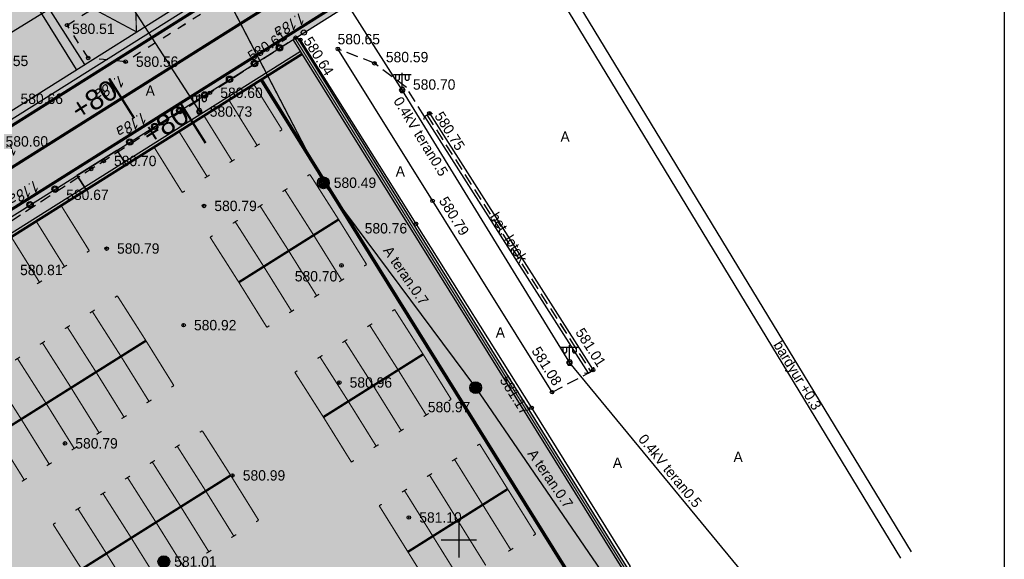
# Model space of a CAD drawing. Header units: metres. Extents: x 733306 to 734033, y 4473325 to 4475372.
# Tile 24 of 27: x 733913 to 733996, y 4474948 to 4474994. Entities that reach past the tile are written whole.
import ezdxf
from ezdxf.enums import TextEntityAlignment as Align

# ---------------------------------------------------------------- set-up
doc = ezdxf.new("R2010")
doc.units = ezdxf.units.M
doc.header["$LTSCALE"] = 0.5
doc.header["$MEASUREMENT"] = 0
doc.header["$PDMODE"] = 32
doc.header["$PDSIZE"] = 0.3
for name, pattern in [('CONTI', [0]), ('Д_ТРОТ_ТРУБА', [3, 1.5, -1.5]), ('ДОРОГИ_СТРОЯЩ', [9, 8, -1]), ('ЗД_СТР_РАЗВ', [3, 2, -1]), ('невидимая2', [0.1875, 0.125, -0.0625]), ('невидимаяX2', [0.75, 0.5, -0.25])]:
    doc.linetypes.add(name, pattern=pattern)
for name, color, linetype in [('(001) Setka', 92, 'Continuous'), ('(001) Сетка', 92, 'Continuous'), ('(002) Рамка', 7, 'Continuous'), ('(007) Здания', 7, 'Continuous'), ('(011) Quduqlar', 7, 'Continuous'), ('(016) Кабель', 1, 'Continuous'), ('(019) Связь', 3, 'ИК_КАБ_СВЯЗИ'), ('(022) Возд. Линии', 7, 'Continuous'), ("(025) Yo'llar", 7, 'Continuous'), ('(025) Дорога', 7, 'Continuous'), ('(027) Gidrografiya', 7, 'Continuous'), ('(040) Devor', 7, 'Continuous'), ('1.18a', 7, 'CONTI'), ('проект знак', 250, 'Continuous'), ('Трассы.Километры и пикеты', 7, 'Continuous')]:
    doc.layers.add(name, color=color, linetype=linetype)
doc.layers.add('.', color=7, linetype='Continuous', lineweight=15)
doc.styles.add('Arial_00010', font='arial.ttf', dxfattribs={"height": 0.2})
doc.styles.add('BM-431', font='txt')
doc.styles.add('D-431', font='txt')
doc.styles.add('S', font='txtwr', dxfattribs={"oblique": 15})
doc.linetypes.add('ИК_КАБ_СВЯЗИ', pattern='A,4,["o",Standard,S=0.5,R=0,X=0,Y=-0.125],4,-2', length=10)
doc.linetypes.add('ИК_Э_КАБ_ВН', pattern='A,8,-2,["<<",Standard,S=1,R=0,X=0,Y=-0.5],8,[">>",Standard,S=1,R=0,X=-1,Y=-0.5],-2', length=20)
doc.linetypes.add('ИК_Э_КАБ_НН', pattern='A,8,-2,["<",Standard,S=1,R=0,X=0,Y=-0.5],8,[">",Standard,S=1,R=0,X=-0.5,Y=-0.5],-2', length=20)
doc.linetypes.add('ОГРАДА_М_1М', pattern='A,2.5,["о",Standard,S=1,R=0,X=0,Y=-0.35],0.5,["0",Standard,S=0.5,R=0,X=-0.3,Y=-0.25],2.5', length=5.5)
doc.linetypes.add('ограждение2', pattern='A,0.25,-0.1,[132,ltypeshp.shx,S=0.1,R=0,X=-0.1,Y=0],-0.1,1', length=1.45)
pattern_1 = [(45, (2188.95611, 1349.47853), (0.0662912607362, 0.243067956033), [0.3125, -0.0625, 0, -0.0625])]

# ---------------------------------------------------------------- blocks, each defined once
blk = doc.blocks.new('117_2_I')
h = blk.add_hatch(color=255)
h.paths.add_polyline_path([(-0.1, 0.89, 0.381966), (-0.9, 0, 0.103431), (-0.82, -0.36), (-0.1, 0.06)])
h.paths.add_polyline_path([(0, -0.12), (-0.72, -0.53, 0.505362), (0.72, -0.53)])
h.paths.add_polyline_path([(0.1, 0.89), (0.1, 0.06), (0.82, -0.36, 0.103431), (0.9, 0, 0.381966)])
at = {"color": 7}
for points in [[(-0.87, -0.5), (0, 0), (0, 1)], [(0, 0), (0.87, -0.5)]]:
    blk.add_lwpolyline(points, dxfattribs=at)
blk.add_circle((0, 0), 1, dxfattribs=at)
blk = doc.blocks.new('U1104')
for p, q in [((-1.473077, 2.625801), (1.526923, 2.625801)), ((-1.123077, 2.625801), (-1.123077, 1.875801)), ((-1.123077, 1.875801), (-0.973077, 1.675801)), ((-0.973077, 1.675801), (-0.623077, 1.675801)), ((-0.623077, 1.675801), (-0.423077, 1.875801)), ((-0.423077, 1.875801), (-0.423077, 2.625801)), ((0.026923, 0.425801), (0.026923, 2.925801)), ((0.526923, 2.625801), (0.526923, 1.875801)), ((0.526923, 1.875801), (0.676923, 1.675801)), ((0.676923, 1.675801), (1.026923, 1.675801)), ((1.026923, 1.675801), (1.226923, 1.875801)), ((1.226923, 1.875801), (1.226923, 2.625801))]:
    blk.add_line(p, q)
blk.add_lwpolyline([(0.526923, -0.007212), (0.276923, 0.425801), (-0.223077, 0.425801), (-0.473077, -0.007212), (-0.223077, -0.440225), (0.276923, -0.440225)], close=True)
at = {"color": 4, "style": 'S', "oblique": 15}
blk.add_attdef('Z', (1.020656, -1.366005), '', height=2, dxfattribs=at)
blk = doc.blocks.new('Setka')
at = {"layer": '(001) Сетка'}
for p, q in [((0, 1.5), (0, -1.5)), ((-1.5, 0), (1.5, 0))]:
    blk.add_line(p, q, dxfattribs=at)
blk = doc.blocks.new('dsfgfdgfdg')
at = {"layer": '(007) Здания', "color": 8, "true_color": 0x828282}
for points, elevation in [([(732329.241, 4473714.127), (732239.095, 4473716.725)], 581.407), ([(732329.211, 4473713.088), (732239.065, 4473715.687)], 581.406), ([(732275.777, 4473700.035), (732301.611, 4473699.849)], 580.754), ([(732275.773, 4473699.535), (732301.608, 4473699.349)], 580.754)]:
    blk.add_lwpolyline(points, dxfattribs=dict(at, elevation=elevation))
for points in [[(732275.982, 4473699.371), (732275.773, 4473699.535), (732275.777, 4473700.035), (732275.937, 4473700.228)], [(732301.415, 4473699.103), (732301.608, 4473699.349), (732301.611, 4473699.849), (732301.444, 4473700.033)]]:
    blk.add_lwpolyline(points, dxfattribs=at)
at = {"layer": '(007) Здания', "color": 8, "linetype": 'ЗД_СТР_РАЗВ', "true_color": 0x828282, "elevation": 580.754}
blk.add_lwpolyline([(732275.775, 4473699.785), (732301.609, 4473699.599)], dxfattribs=at)
at = {"layer": '(007) Здания', "color": 8, "linetype": 'Continuous', "true_color": 0x828282}
for p in [(732275.777, 4473700.035, 580.754), (732272.891, 4473699.155, 580.704), (732301.611, 4473699.849, 581.01), (732269.68, 4473698.425, 580.586), (732300.015, 4473698.502, 580.999), (732266.966, 4473696.481, 580.652), (732282.154, 4473696.223, 580.793), (732301.296, 4473695.898, 581.084), (732264.597, 4473694.232, 580.637), (732264.222, 4473693.994, 580.607), (732283.034, 4473693.984, 580.756), (732301.471, 4473693.736, 581.167), (732297.45, 4473690.674, 580.973), (732275.838, 4473689.279, 580.492), (732282.56, 4473686.759, 580.703), (732264.201, 4473685.347, 580.6), (732265.051, 4473683.732, 580.725), (732258.096, 4473680.778, 580.56), (732290.8, 4473681.197, 580.959), (732303.624, 4473679.928, 581.102), (732271.983, 4473679.708, 580.786), (732252.789, 4473678.3, 580.509), (732256.101, 4473678.284, 580.535), (732264.156, 4473674.634, 580.703), (732264.141, 4473673.382, 580.671), (732279.539, 4473672.758, 580.924), (732270.532, 4473670.813, 580.791), (732292.491, 4473669.302, 580.986), (732282.486, 4473658.856, 580.795)]:
    blk.add_point(p, dxfattribs=at)
at = {"layer": '(016) Кабель', "color": 8, "linetype": 'ИК_Э_КАБ_ВН', "true_color": 0x828282}
blk.add_lwpolyline([(732244.437, 4473594.49), (732247.715, 4473605.615), (732249.32, 4473611.615), (732251.676, 4473716.363)], dxfattribs=at)
at = {"layer": '(016) Кабель', "color": 8, "linetype": 'ИК_Э_КАБ_НН', "true_color": 0x828282}
for points in [[(732127.458, 4473701.076), (732162.461, 4473701.202), (732218.462, 4473700.014), (732246.647, 4473699.357), (732272.891, 4473699.155), (732300.015, 4473698.502), (732331.362, 4473702.109)], [(732130.787, 4473690.599), (732136.14, 4473690.023), (732150.367, 4473684.68), (732173.618, 4473685.257), (732199.791, 4473684.017), (732229.686, 4473684.78), (732247.852, 4473683.762), (732265.051, 4473683.732)]]:
    blk.add_lwpolyline(points, dxfattribs=at)
at = {"layer": '(019) Связь', "color": 8, "true_color": 0x828282}
blk.add_lwpolyline([(732327.348, 4473690.119), (732321.925, 4473691.317), (732297.45, 4473690.674), (732275.838, 4473689.279), (732229.877, 4473693.676), (732180.197, 4473694.318), (732128.055, 4473695.241)], dxfattribs=at)
at = {"layer": '(025) Дорога', "color": 8, "linetype": 'ЗД_СТР_РАЗВ', "true_color": 0x828282}
blk.add_lwpolyline([(732275.773, 4473699.535), (732272.876, 4473699.588), (732269.68, 4473698.425), (732266.966, 4473696.481)], dxfattribs=at)
at = {"layer": '(025) Дорога', "color": 8, "linetype": 'ЗД_СТР_РАЗВ', "true_color": 0x828282, "elevation": 581.084}
blk.add_lwpolyline([(732301.296, 4473695.898), (732301.608, 4473699.349)], dxfattribs=at)
at = {"layer": '(025) Дорога', "color": 8, "linetype": 'Д_ТРОТ_ТРУБА', "true_color": 0x828282, "elevation": 580.554}
blk.add_lwpolyline([(732258.256, 4473694.281), (732258.096, 4473680.778), (732256.101, 4473678.284), (732252.789, 4473678.3), (732252.826, 4473682.714), (732238.029, 4473682.686), (732238.167, 4473694.719)], dxfattribs=at)
at = {"layer": '(025) Дорога', "color": 8, "linetype": 'ЗД_СТР_РАЗВ', "true_color": 0x828282, "flags": 128}
blk.add_lwpolyline([(732264.054, 4473629.248), (732264.191, 4473656.42), (732264.141, 4473673.382), (732264.201, 4473685.347), (732264.222, 4473693.994), (732264.597, 4473694.232)], dxfattribs=at)
at = {"layer": '(040) Devor', "color": 8, "linetype": 'ОГРАДА_М_1М', "true_color": 0x828282, "flags": 128}
for points, elevation in [([(732301.296, 4473695.898), (732266.966, 4473696.481)], 581.084), ([(732310.504, 4473669.037), (732317.573, 4473684.12), (732317.319, 4473693.446), (732301.471, 4473693.736), (732264.597, 4473694.232)], 581.423)]:
    blk.add_lwpolyline(points, dxfattribs=dict(at, elevation=elevation))
at = {"layer": '(001) Setka', "color": 8, "true_color": 0x828282, "rotation": 57.07525194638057}
blk.add_blockref('Setka', (732307.525, 4473682.457), dxfattribs=at)
at = {"layer": '(011) Quduqlar', "color": 8, "true_color": 0x828282, "xscale": 0.5, "yscale": 0.5, "zscale": 0.5, "rotation": 57.07525194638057}
for p in [(732297.45, 4473690.674, 580.973), (732275.838, 4473689.279, 580.492), (732295.467, 4473660.442)]:
    blk.add_blockref('117_2_I', p, dxfattribs=at)
at = {"layer": '(022) Возд. Линии', "color": 8, "true_color": 0x828282, "xscale": 0.5, "yscale": 0.5, "zscale": 0.5, "rotation": 57.07525194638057}
for p in [(732272.861, 4473699.159, 581.941), (732299.985, 4473698.506, 581.189), (732265.021, 4473683.736, 581.962)]:
    blk.add_blockref('U1104', p, dxfattribs=at)
at = {"layer": '(007) Здания', "color": 8, "true_color": 0x828282, "char_height": 0.88, "attachment_point": 4, "style": 'D-431'}
for s, insert, rotation in [('580.70', (732272.974, 4473700.186, 580.704), 57.07525), ('580.59', (732269.769, 4473699.522, 580.586), 57.07525), ('580.75', (732276.175, 4473700.676, 580.754), 359.58795), ('581.01', (732298.087, 4473700.732, 581.01), 359.58795), ('580.65', (732266.266, 4473696.911, 580.652), 57.07525), ('580.79', (732282.435, 4473697.077, 580.793), 359.02669), ('581.08', (732297.39, 4473696.751, 581.084), 359.22935), ('580.64', (732264.798, 4473694.803, 580.637), 359.22935), ('580.61', (732263.484, 4473689.793, 580.607), 89.86104), ('580.49', (732276.317, 4473690.018, 580.492), 57.07525), ('580.76', (732280.989, 4473690.121, 580.756), 57.07525), ('581.17', (732298.006, 4473693.135, 581.167), 359.22935), ('580.60', (732264.68, 4473686.086, 580.6), 57.07525), ('580.97', (732296.634, 4473686.367, 580.973), 57.07525), ('580.73', (732265.529, 4473684.471, 580.725), 57.07525), ('580.70', (732281.182, 4473682.93, 580.703), 57.07525), ('580.96', (732291.278, 4473681.935, 580.959), 57.07525), ('580.56', (732258.574, 4473681.517, 580.56), 57.07525), ('580.79', (732272.462, 4473680.446, 580.786), 57.07525), ('581.10', (732304.103, 4473680.667, 581.102), 57.07525), ('580.51', (732253.288, 4473678.487, 580.509), 57.07525), ('580.70', (732264.634, 4473675.373, 580.703), 57.07525), ('580.92', (732280.017, 4473673.497, 580.924), 57.07525), ('580.55', (732251.598, 4473670.864, 580.55), 57.07525), ('580.66', (732255.896, 4473671.588, 580.659), 57.07525), ('580.79', (732271.01, 4473671.551, 580.791), 57.07525), ('580.67', (732264.841, 4473670.41, 580.671), 57.07525), ('580.99', (732292.969, 4473670.041, 580.986), 57.07525), ('580.60', (732258.242, 4473668.559, 580.599), 57.07525), ('580.81', (732268.069, 4473663.66, 580.812), 57.07525), ('581.01', (732295.946, 4473661.181, 581.013), 57.07525), ('580.79', (732282.965, 4473659.595, 580.795), 57.07525)]:
    blk.add_mtext(s, dxfattribs=dict(at, insert=insert, rotation=rotation))
at = {"layer": '(016) Кабель', "color": 8, "linetype": 'Continuous', "true_color": 0x828282, "style": 'BM-431'}
for rotation, p in [(6.56306, (732308.61, 4473699.811, -372)), (358.62174, (732273.212, 4473698.014, -372))]:
    blk.add_text('0.4kV teran0.5', height=0.875, rotation=rotation, dxfattribs=at).set_placement(p)
at = {"layer": '(019) Связь', "color": 8, "linetype": 'Continuous', "true_color": 0x828282, "style": 'BM-431'}
for p in [(732304.527, 4473691.283, -3484), (732283.397, 4473690.368)]:
    blk.add_text('A teran.0.7', height=0.875, rotation=1.50459, dxfattribs=at).set_placement(p)
at = {"layer": "(025) Yo'llar", "color": 8, "linetype": 'ДОРОГИ_СТРОЯЩ', "true_color": 0x828282, "style": 'BM-431'}
for s, rotation, p in [('bardyur +0.3', 358.34865, (732308.099, 4473713.817)), ('A', 57.07525, (732283.85, 4473708.051)), ('A', 57.07525, (732314.632, 4473705.606)), ('A', 57.07525, (732309.491, 4473696.741)), ('A', 57.07525, (732278.725, 4473694.719)), ('A', 57.07525, (732294.807, 4473694.411, 581.423)), ('A', 57.07525, (732261.443, 4473680.637))]:
    blk.add_text(s, height=0.875, rotation=rotation, dxfattribs=at).set_placement(p)
at = {"layer": '(027) Gidrografiya', "color": 8, "true_color": 0x828282, "style": 'BM-431'}
blk.add_text('bet. lotok', height=0.875, rotation=359.58795, dxfattribs=at).set_placement((732285.9, 4473699.541, 580.754))
blk = doc.blocks.new('оллорлролорл')
at = {"layer": '(007) Здания', "color": 7, "true_color": 0xffffff, "const_width": 0.1}
for points in [[(732248.391, 4473686.829), (732252.246, 4473684.509)], [(732246.121, 4473681.119), (732252.246, 4473684.509)]]:
    blk.add_lwpolyline(points, dxfattribs=at)
blk = doc.blocks.new('1.18')
at = {"layer": '1.18a', "linetype": 'Continuous', "lineweight": 0}
blk.add_hatch(color=7, dxfattribs=at).paths.add_polyline_path([(364063.705, 4149295.226), (364063.788, 4149296.481), (364063.787, 4149296.482), (364063.84, 4149297.237), (364063.678, 4149297.248), (364063.41, 4149293.387), (364063.087, 4149293.409), (364063.302, 4149290.78), (364063.895, 4149293.353), (364063.572, 4149293.375), (364063.701, 4149295.232)])
at = {"layer": '1.18a', "color": 7, "linetype": 'Continuous', "lineweight": 0, "insert": (364062.338, 4149294.046, -0.171), "char_height": 1, "attachment_point": 1, "rotation": 85.7477}
blk.add_mtext_dynamic_manual_height_columns('\\pi-0.139;{\\fISOCPEUR|b0|i1|c0|p34;\\C256;1.\\fISOCPEUR|b0|i1|c204|p34;18а}', width=2.29018, gutter_width=1, heights=[0], dxfattribs=at)
blk = doc.blocks.new('BLOCK_2_14_0_255')
at = {"layer": 'Трассы.Километры и пикеты', "color": 0, "const_width": 2}
blk.add_lwpolyline([(0, -20), (0, 20)], dxfattribs=at)
blk = doc.blocks.new('hjhgjghjfghjhgj')
at = {"layer": '(007) Здания', "true_color": 0xababab}
h = blk.add_hatch(dxfattribs=at)
h.set_pattern_fill('ANSI36', color=253)
h.set_pattern_definition([(45, (368243.9679, 2238217.12241), (0.066291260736, 0.243067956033), [0.3125, -0.0625, 0, -0.0625])])
edge = h.paths.add_edge_path(flags=16)
edge.add_line((734380.208, 4475005.519), (734379.664, 4474963.501))
edge.add_line((734379.664, 4474963.501), (734335.295, 4474963.961))
edge.add_arc((734335.102, 4474991.296), 27.336, 266.41321, 270.40634, ccw=False)
edge.add_arc((734333.642, 4474965.331), 1.341, 224.54866, 259.23536, ccw=False)
edge.add_arc((734333.517, 4474965.398), 1.305, 172.97049, 230.50749, ccw=False)
edge.add_arc((734337.726, 4474965.761), 5.509, 176.40138, 182.11574, ccw=False)
edge.add_line((734332.228, 4474966.107), (734333.293, 4475001.234))
edge.add_arc((734337.682, 4475001.177), 4.39, 89.9353, 179.25856, ccw=False)
edge.add_line((734337.687, 4475005.567), (734380.208, 4475005.519))
h.paths.add_polyline_path([(734380.818, 4474961.489), (734381.396, 4475006.128), (734385.396, 4475006.123), (734384.818, 4474961.447)], flags=17)
h.paths.add_polyline_path([(734380.846, 4474963.489), (734379.666, 4474963.501), (734379.724, 4474968.111), (734380.904, 4474968.095)], flags=16)
h.paths.add_polyline_path([(734380.846, 4474963.489), (734379.666, 4474963.501)], flags=16)
edge = h.paths.add_edge_path()
edge.add_line((734384.818, 4474961.447), (734384.745, 4474954.448))
edge.add_line((734384.745, 4474954.448), (734443.54, 4474953.838))
edge.add_arc((734443.628, 4474962.337), 8.5, 269.40571, 359.25856)
edge.add_line((734452.127, 4474962.227), (734453.258, 4475049.593))
edge.add_line((734453.258, 4475049.593), (734446.258, 4475049.683))
edge.add_line((734446.258, 4475049.683), (734445.848, 4475017.996))
edge.add_arc((734440.849, 4475018.061), 5, 269.9353, 359.25856, ccw=False)
edge.add_line((734440.843, 4475013.061), (734337.897, 4475013.177))
edge.add_arc((734337.902, 4475018.177), 5, 179.25856, 269.9353, ccw=False)
edge.add_line((734332.903, 4475018.242), (734333.337, 4475051.826))
edge.add_line((734333.337, 4475051.826), (734326.338, 4475051.916))
edge.add_line((734326.338, 4475051.916), (734325.195, 4474963.588))
edge.add_arc((734333.694, 4474963.478), 8.5, 179.25856, 269.40571)
edge.add_line((734333.606, 4474954.978), (734380.745, 4474954.489))
edge.add_line((734380.745, 4474954.489), (734380.747, 4474954.589))
edge.add_line((734380.747, 4474954.589), (734380.818, 4474961.489))
edge.add_line((734380.818, 4474961.489), (734384.818, 4474961.447))
h.paths.add_polyline_path([(734384.903, 4474968.057), (734386.083, 4474968.042), (734386.032, 4474964.045), (734384.852, 4474964.057)])
h.paths.add_polyline_path([(734385.848, 4474964.047), (734384.852, 4474964.057), (734384.903, 4474968.057), (734385.9, 4474968.044), (734386.388, 4475005.512), (734385.388, 4475005.513), (734384.804, 4474962.63), (734384.843, 4474963.447), (734385.84, 4474963.437)])
at = {"layer": '(007) Здания', "ltscale": 0.1}
h = blk.add_hatch(dxfattribs=at)
h.set_pattern_fill('AR-HBONE', color=30, scale=0.2)
h.set_pattern_definition([(45, (2188.9561, 1349.4785), (9e-17, 1.1313708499), [2.4, -0.8]), (135, (2189.5218, 1350.0442), (9e-17, 1.1313708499), [2.4, -0.8])])
h.paths.add_polyline_path([(734325.065, 4474953.567), (734326.255, 4475045.509), (734324.755, 4475045.536), (734323.565, 4474953.582)])
edge = h.paths.add_edge_path()
edge.add_line((734444.998, 4474952.323), (734445.019, 4474953.952))
edge.add_arc((734443.628, 4474962.337), 8.5, 269.40571, 279.42281, ccw=False)
edge.add_line((734443.54, 4474953.838), (734333.606, 4474954.978))
edge.add_arc((734333.694, 4474963.478), 8.5, 259.09431, 269.40571, ccw=False)
edge.add_line((734332.086, 4474955.131), (734332.065, 4474953.494))
edge.add_line((734332.065, 4474953.494), (734444.998, 4474952.323))
h.paths.add_polyline_path([(734453.797, 4474975.343), (734452.297, 4474975.362), (734451.998, 4474952.25), (734453.498, 4474952.235)])
h.paths.add_polyline_path([(734454.395, 4475021.537), (734452.895, 4475021.557), (734452.349, 4474979.362), (734453.849, 4474979.342)])
h.paths.add_polyline_path([(734452.947, 4475025.557), (734454.447, 4475025.537), (734454.621, 4475038.994), (734454.62, 4475038.994), (734454.623, 4475039.174), (734454.675, 4475043.174), (734453.175, 4475043.201)])
at = {"layer": '(007) Здания'}
h = blk.add_hatch(dxfattribs=at)
h.set_pattern_fill('ANSI36', color=4)
h.set_pattern_definition(pattern_1)
edge = h.paths.add_edge_path()
edge.add_line((734352.157, 4475013.161), (734352.158, 4475013.771))
edge.add_line((734352.158, 4475013.771), (734337.897, 4475013.787))
edge.add_arc((734337.902, 4475018.177), 4.39, 179.25856, 269.9353, ccw=False)
edge.add_line((734333.513, 4475018.234), (734333.864, 4475045.37))
edge.add_line((734333.864, 4475045.37), (734333.254, 4475045.381))
edge.add_line((734333.254, 4475045.381), (734332.903, 4475018.242))
edge.add_arc((734337.902, 4475018.177), 5, 179.25856, 269.9353)
edge.add_line((734337.897, 4475013.177), (734352.157, 4475013.161))
edge = h.paths.add_edge_path()
edge.add_line((734421.205, 4475013.693), (734421.204, 4475013.083))
edge.add_line((734421.204, 4475013.083), (734440.843, 4475013.061))
edge.add_arc((734440.849, 4475018.061), 5, 269.9353, 359.25856)
edge.add_line((734445.848, 4475017.996), (734446.176, 4475043.328))
edge.add_line((734446.176, 4475043.328), (734445.566, 4475043.339))
edge.add_line((734445.566, 4475043.339), (734445.238, 4475018.004))
edge.add_arc((734440.849, 4475018.061), 4.39, 269.9353, 359.25856, ccw=False)
edge.add_line((734440.844, 4475013.671), (734421.205, 4475013.693))
h.paths.add_polyline_path([(734417.204, 4475013.088), (734417.205, 4475013.698), (734356.158, 4475013.766), (734356.157, 4475013.156)])
h = blk.add_hatch(dxfattribs=at)
h.set_pattern_fill('ANSI36', color=8)
h.set_pattern_definition(pattern_1)
h.paths.add_polyline_path([(734453.18, 4475043.601), (734453.175, 4475043.201), (734506.275, 4475042.236), (734506.283, 4475042.635)])
h = blk.add_hatch(dxfattribs=at)
h.set_pattern_fill('TRIANG', color=3)
h.set_pattern_definition([(60, (2188.9561, 1349.47853), (-0.187499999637, 0.32475952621), [0.1875, -0.1875]), (120, (2188.9561, 1349.47853), (-0.374999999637, 2.1e-10), [0.1875, -0.1875]), (0, (2188.86236, 1349.6409), (0.1875, 0.324759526), [0.1875, -0.1875])])
h.paths.add_polyline_path([(734454.675, 4475043.174), (734454.623, 4475039.174), (734506.203, 4475038.236), (734506.275, 4475042.236)])
at = {"layer": '(007) Здания', "ltscale": 2, "true_color": 0xababab}
h = blk.add_hatch(color=253, dxfattribs=at)
h.dxf.hatch_style = 1
h.paths.add_polyline_path([(734333.81, 4475041.191), (734333.513, 4475018.234, 0.417677), (734337.897, 4475013.787), (734440.844, 4475013.671, 0.410758), (734445.238, 4475018.004), (734445.512, 4475039.16)])
h = blk.add_hatch(color=253, dxfattribs=at)
h.dxf.hatch_style = 1
h.paths.add_polyline_path([(734500.281, 4475020.588), (734506.106, 4475032.931), (734506.199, 4475038.056), (734454.621, 4475038.994), (734453.498, 4474952.235), (734457.885, 4474952.189), (734457.976, 4474959.189)])
h = blk.add_hatch(color=253, dxfattribs=at)
h.dxf.hatch_style = 1
h.paths.add_polyline_path([(734452.947, 4475025.557), (734454.447, 4475025.537), (734454.395, 4475021.537), (734452.895, 4475021.557)])
at = {"layer": '.', "lineweight": 5, "ltscale": 5, "true_color": 0xd6d600}
h = blk.add_hatch(dxfattribs=at)
h.set_pattern_fill('ANGLE', color=52, scale=0.3)
h.set_pattern_definition([(0, (2166.88166, 1456.62503), (0, 0.0825), [0.06, -0.0225]), (90, (2166.88166, 1456.62503), (-0.0825, 5e-18), [0.06, -0.0225])])
h.paths.add_polyline_path([(734454.575, 4475043.175), (734454.375, 4475043.178), (734453.198, 4474952.238), (734453.398, 4474952.236)])
at = {"layer": '(007) Здания', "color": 1}
for points in [[(734326.338, 4475051.916), (734325.195, 4474963.588, 0.414966), (734333.606, 4474954.978), (734443.54, 4474953.838, 0.413462), (734452.127, 4474962.227), (734453.258, 4475049.593)], [(734333.337, 4475051.826), (734332.903, 4475018.242, 0.417677), (734337.897, 4475013.177), (734440.843, 4475013.061, 0.410758), (734445.848, 4475017.996), (734446.258, 4475049.683)], [(734333.864, 4475045.37), (734333.513, 4475018.234, 0.417677), (734337.897, 4475013.787), (734440.844, 4475013.671, 0.410758), (734445.238, 4475018.004), (734445.566, 4475043.339)]]:
    blk.add_lwpolyline(points, format="xyb", dxfattribs=at)
at = {"layer": '(007) Здания', "ltscale": 50, "const_width": 0.25}
for points in [[(734332.837, 4475051.832), (734332.403, 4475018.248, 0.417677), (734337.896, 4475012.677), (734440.842, 4475012.561, 0.410758), (734446.348, 4475017.99), (734446.758, 4475049.677)], [(734384.741, 4474954.948), (734443.545, 4474954.338, 0.413462), (734451.627, 4474962.234), (734452.758, 4475049.599)]]:
    blk.add_lwpolyline(points, format="xyb", dxfattribs=at)
at = {"layer": '(007) Здания', "linetype": 'невидимаяX2', "ltscale": 50, "const_width": 0.25}
blk.add_lwpolyline([(734384.773, 4474957.948), (734443.576, 4474957.338, 0.413462), (734448.627, 4474962.273), (734449.758, 4475049.638)], format="xyb", dxfattribs=at)
at = {"layer": '(007) Здания', "color": 1, "linetype": 'ограждение2', "ltscale": 3, "const_width": 0.1}
blk.add_lwpolyline([(734453.179, 4475043.401), (734506.279, 4475042.435)], dxfattribs=at)
at = {"layer": '(007) Здания', "color": 1}
for points in [[(734453.175, 4475043.201), (734506.275, 4475042.236)], [(734453.18, 4475043.601), (734506.283, 4475042.635)], [(734453.498, 4474952.235), (734454.675, 4475043.174)], [(734454.62, 4475038.994), (734506.199, 4475038.056)], [(734454.623, 4475039.174), (734506.203, 4475038.236)], [(734452.947, 4475025.557), (734454.447, 4475025.537), (734454.395, 4475021.537), (734452.895, 4475021.557), (734452.947, 4475025.557)], [(734452.947, 4475025.557), (734454.447, 4475025.537)], [(734452.895, 4475021.557), (734454.395, 4475021.537)]]:
    blk.add_lwpolyline(points, dxfattribs=at)
blk.add_lwpolyline([(734454.575, 4475043.175), (734454.375, 4475043.178), (734453.198, 4474952.238), (734453.398, 4474952.236)], close=True, dxfattribs=at)
at = {"layer": '(007) Здания', "color": 2, "const_width": 0.18}
blk.add_lwpolyline([(734454.621, 4475039.084), (734506.201, 4475038.146)], dxfattribs=at)
blk.add_lwpolyline([(734454.621, 4475039.084), (734506.201, 4475038.146)], dxfattribs=at)
at = {"layer": '(007) Здания', "linetype": 'невидимая2', "ltscale": 30, "const_width": 0.18}
blk.add_lwpolyline([(734454.621, 4475039.084), (734506.201, 4475038.146)], dxfattribs=at)
at = {"layer": '(007) Здания', "color": 7, "true_color": 0xffffff}
for points, const_width in [([(734454.612, 4475038.347), (734459.112, 4475038.265)], 0.1), ([(734459.112, 4475038.265), (734459.107, 4475038.016)], 0.1), ([(734463.575, 4475038.182), (734463.573, 4475037.932)], 0.1), ([(734468.111, 4475038.149), (734463.575, 4475038.182)], 0.1), ([(734468.111, 4475038.149), (734467.981, 4475028.15)], 0.2), ([(734468.111, 4475038.149), (734472.61, 4475038.067)], 0.1), ([(734472.61, 4475038.067), (734472.605, 4475037.817)], 0.1), ([(734477.109, 4475037.985), (734477.107, 4475037.735)], 0.1), ([(734481.609, 4475037.951), (734477.109, 4475037.985)], 0.1), ([(734481.609, 4475037.951), (734481.48, 4475027.952)], 0.2), ([(734481.609, 4475037.951), (734486.109, 4475037.869)], 0.1), ([(734486.109, 4475037.869), (734486.104, 4475037.619)], 0.1), ([(734490.609, 4475037.834), (734490.604, 4475037.584)], 0.1), ([(734495.108, 4475037.752), (734490.609, 4475037.834)], 0.1), ([(734495.108, 4475037.752), (734494.978, 4475027.753)], 0.2), ([(734495.108, 4475037.752), (734499.607, 4475037.671)], 0.1), ([(734499.607, 4475037.671), (734499.603, 4475037.421)], 0.1), ([(734454.58, 4475035.847), (734459.079, 4475035.766)], 0.1), ([(734468.044, 4475035.65), (734463.544, 4475035.682)], 0.1), ([(734468.078, 4475035.649), (734472.578, 4475035.567)], 0.1), ([(734481.577, 4475035.451), (734477.077, 4475035.486)], 0.1), ([(734481.577, 4475035.451), (734486.076, 4475035.369)], 0.1), ([(734495.049, 4475035.253), (734490.55, 4475035.335)], 0.1), ([(734495.075, 4475035.253), (734499.575, 4475035.171)], 0.1), ([(734454.534, 4475033.348), (734459.034, 4475033.266)], 0.1), ([(734468.026, 4475033.15), (734463.526, 4475033.182)], 0.1), ([(734468.033, 4475033.15), (734472.532, 4475033.068)], 0.1), ([(734481.558, 4475032.951), (734477.058, 4475032.986)], 0.1), ([(734481.531, 4475032.951), (734486.031, 4475032.87)], 0.1), ([(734495.004, 4475032.754), (734490.505, 4475032.835)], 0.1), ([(734495.03, 4475032.753), (734499.529, 4475032.671)], 0.1), ([(734454.489, 4475030.848), (734458.988, 4475030.767)], 0.1), ([(734468.008, 4475030.65), (734463.508, 4475030.682)], 0.1), ([(734467.988, 4475030.65), (734472.487, 4475030.568)], 0.1), ([(734481.538, 4475030.451), (734477.039, 4475030.486)], 0.1), ([(734481.486, 4475030.452), (734485.985, 4475030.37)], 0.1), ([(734494.958, 4475030.254), (734490.459, 4475030.336)], 0.1), ([(734494.985, 4475030.254), (734499.484, 4475030.172)], 0.1), ([(734454.483, 4475028.348), (734458.982, 4475028.266)], 0.1), ([(734467.95, 4475028.15), (734463.451, 4475028.183)], 0.1), ([(734467.981, 4475028.15), (734472.481, 4475028.068)], 0.1), ([(734481.48, 4475027.952), (734476.98, 4475027.986)], 0.1), ([(734481.48, 4475027.952), (734485.979, 4475027.87)], 0.1), ([(734494.978, 4475027.753), (734490.374, 4475027.837)], 0.1), ([(734494.978, 4475027.753), (734499.478, 4475027.672)], 0.1), ([(734454.349, 4475019.038), (734458.849, 4475018.956)], 0.1), ([(734467.848, 4475018.84), (734463.348, 4475018.872)], 0.1), ([(734467.861, 4475018.839), (734467.44, 4474986.344)], 0.2), ([(734467.848, 4475018.84), (734472.347, 4475018.758)], 0.1), ([(734481.373, 4475018.665), (734476.873, 4475018.699)], 0.1), ([(734481.36, 4475018.665), (734481.166, 4475003.728)], 0.2), ([(734481.347, 4475018.665), (734485.846, 4475018.583)], 0.1), ([(734454.33, 4475016.538), (734458.829, 4475016.456)], 0.1), ([(734467.804, 4475016.34), (734463.304, 4475016.372)], 0.1), ([(734467.829, 4475016.34), (734472.328, 4475016.258)], 0.1), ([(734481.327, 4475016.165), (734476.827, 4475016.2)], 0.1), ([(734481.327, 4475016.165), (734485.827, 4475016.083)], 0.1), ([(734454.298, 4475014.038), (734458.797, 4475013.956)], 0.1), ([(734467.773, 4475013.84), (734463.273, 4475013.873)], 0.1), ([(734467.796, 4475013.84), (734472.295, 4475013.758)], 0.1), ([(734481.295, 4475013.665), (734476.795, 4475013.7)], 0.1), ([(734481.295, 4475013.665), (734485.794, 4475013.583)], 0.1), ([(734467.741, 4475011.341), (734463.242, 4475011.373)], 0.1), ([(734467.764, 4475011.34), (734472.263, 4475011.258)], 0.1), ([(734481.263, 4475011.181), (734476.763, 4475011.216)], 0.1), ([(734481.263, 4475011.181), (734485.762, 4475011.099)], 0.1), ([(734467.71, 4475008.841), (734463.211, 4475008.873)], 0.1), ([(734467.731, 4475008.841), (734472.231, 4475008.759)], 0.1), ([(734481.257, 4475008.697), (734476.757, 4475008.731)], 0.1), ([(734481.205, 4475008.697), (734485.704, 4475008.615)], 0.1), ([(734467.679, 4475006.341), (734463.179, 4475006.374)], 0.1), ([(734467.699, 4475006.341), (734472.198, 4475006.259)], 0.1), ([(734481.199, 4475006.212), (734476.699, 4475006.247)], 0.1), ([(734481.199, 4475006.212), (734485.698, 4475006.131)], 0.1), ([(734467.667, 4475003.841), (734472.166, 4475003.759)], 0.1), ([(734481.166, 4475003.728), (734476.667, 4475003.763)], 0.1)]:
    blk.add_lwpolyline(points, dxfattribs=dict(at, const_width=const_width))
for points in [[(734459.084, 4475036.016, 0.1, 0.1, 0), (734459.079, 4475035.766, 0.1, 0.1, 0), (734459.075, 4475035.516, 0, 0, 0)], [(734463.546, 4475035.932, 0.1, 0.1, 0), (734463.544, 4475035.682, 0.1, 0.1, 0), (734463.542, 4475035.432, 0, 0, 0)], [(734472.582, 4475035.817, 0.1, 0.1, 0), (734472.578, 4475035.567, 0.1, 0.1, 0), (734472.573, 4475035.317, 0, 0, 0)], [(734477.079, 4475035.736, 0.1, 0.1, 0), (734477.077, 4475035.486, 0.1, 0.1, 0), (734477.075, 4475035.236, 0, 0, 0)], [(734486.081, 4475035.619, 0.1, 0.1, 0), (734486.076, 4475035.369, 0.1, 0.1, 0), (734486.072, 4475035.119, 0, 0, 0)], [(734490.555, 4475035.585, 0.1, 0.1, 0), (734490.55, 4475035.335, 0.1, 0.1, 0), (734490.545, 4475035.085, 0, 0, 0)], [(734499.579, 4475035.421, 0.1, 0.1, 0), (734499.575, 4475035.171, 0.1, 0.1, 0), (734499.57, 4475034.921, 0, 0, 0)], [(734459.038, 4475033.516, 0.1, 0.1, 0), (734459.034, 4475033.266, 0.1, 0.1, 0), (734459.029, 4475033.016, 0, 0, 0)], [(734463.528, 4475033.432, 0.1, 0.1, 0), (734463.526, 4475033.182, 0.1, 0.1, 0), (734463.524, 4475032.932, 0, 0, 0)], [(734472.537, 4475033.318, 0.1, 0.1, 0), (734472.532, 4475033.068, 0.1, 0.1, 0), (734472.528, 4475032.818, 0, 0, 0)], [(734477.06, 4475033.236, 0.1, 0.1, 0), (734477.058, 4475032.986, 0.1, 0.1, 0), (734477.056, 4475032.736, 0, 0, 0)], [(734486.035, 4475033.12, 0.1, 0.1, 0), (734486.031, 4475032.87, 0.1, 0.1, 0), (734486.026, 4475032.62, 0, 0, 0)], [(734490.509, 4475033.085, 0.1, 0.1, 0), (734490.505, 4475032.835, 0.1, 0.1, 0), (734490.5, 4475032.585, 0, 0, 0)], [(734458.993, 4475031.017, 0.1, 0.1, 0), (734458.988, 4475030.767, 0.1, 0.1, 0), (734458.984, 4475030.517, 0, 0, 0)], [(734463.51, 4475030.932, 0.1, 0.1, 0), (734463.508, 4475030.682, 0.1, 0.1, 0), (734463.506, 4475030.432, 0, 0, 0)], [(734472.491, 4475030.818, 0.1, 0.1, 0), (734472.487, 4475030.568, 0.1, 0.1, 0), (734472.482, 4475030.318, 0, 0, 0)], [(734477.04, 4475030.736, 0.1, 0.1, 0), (734477.039, 4475030.486, 0.1, 0.1, 0), (734477.037, 4475030.236, 0, 0, 0)], [(734485.99, 4475030.62, 0.1, 0.1, 0), (734485.985, 4475030.37, 0.1, 0.1, 0), (734485.981, 4475030.12, 0, 0, 0)], [(734490.464, 4475030.586, 0.1, 0.1, 0), (734490.459, 4475030.336, 0.1, 0.1, 0), (734490.455, 4475030.086, 0, 0, 0)], [(734458.987, 4475028.516, 0.1, 0.1, 0), (734458.982, 4475028.266, 0.1, 0.1, 0), (734458.982, 4475028.266, 0, 0, 0)], [(734463.452, 4475028.433, 0.1, 0.1, 0), (734463.451, 4475028.183, 0.1, 0.1, 0), (734463.451, 4475028.183, 0, 0, 0)], [(734472.485, 4475028.318, 0.1, 0.1, 0), (734472.481, 4475028.068, 0.1, 0.1, 0), (734472.481, 4475028.068, 0, 0, 0)], [(734476.982, 4475028.236, 0.1, 0.1, 0), (734476.98, 4475027.986, 0.1, 0.1, 0), (734476.98, 4475027.986, 0, 0, 0)], [(734485.984, 4475028.12, 0.1, 0.1, 0), (734485.979, 4475027.87, 0.1, 0.1, 0), (734485.979, 4475027.87, 0, 0, 0)], [(734490.379, 4475028.087, 0.1, 0.1, 0), (734490.374, 4475027.837, 0.1, 0.1, 0), (734490.374, 4475027.837, 0, 0, 0)], [(734458.849, 4475018.956, 0.1, 0.1, 0), (734458.849, 4475018.956, 0.1, 0.1, 0), (734458.844, 4475018.706, 0, 0, 0)], [(734463.348, 4475018.872, 0.1, 0.1, 0), (734463.348, 4475018.872, 0.1, 0.1, 0), (734463.346, 4475018.622, 0, 0, 0)], [(734472.347, 4475018.758, 0.1, 0.1, 0), (734472.347, 4475018.758, 0.1, 0.1, 0), (734472.343, 4475018.508, 0, 0, 0)], [(734476.873, 4475018.699, 0.1, 0.1, 0), (734476.873, 4475018.699, 0.1, 0.1, 0), (734476.871, 4475018.449, 0, 0, 0)], [(734485.846, 4475018.583, 0.1, 0.1, 0), (734485.846, 4475018.583, 0.1, 0.1, 0), (734485.841, 4475018.333, 0, 0, 0)], [(734458.834, 4475016.706, 0.1, 0.1, 0), (734458.829, 4475016.456, 0.1, 0.1, 0), (734458.825, 4475016.206, 0, 0, 0)], [(734463.306, 4475016.622, 0.1, 0.1, 0), (734463.304, 4475016.372, 0.1, 0.1, 0), (734463.302, 4475016.122, 0, 0, 0)], [(734472.332, 4475016.508, 0.1, 0.1, 0), (734472.328, 4475016.258, 0.1, 0.1, 0), (734472.323, 4475016.008, 0, 0, 0)], [(734476.829, 4475016.45, 0.1, 0.1, 0), (734476.827, 4475016.2, 0.1, 0.1, 0), (734476.826, 4475015.95, 0, 0, 0)], [(734485.831, 4475016.333, 0.1, 0.1, 0), (734485.827, 4475016.083, 0.1, 0.1, 0), (734485.822, 4475015.833, 0, 0, 0)], [(734458.801, 4475014.206, 0.1, 0.1, 0), (734458.797, 4475013.956, 0.1, 0.1, 0), (734458.792, 4475013.706, 0, 0, 0)], [(734463.274, 4475014.123, 0.1, 0.1, 0), (734463.273, 4475013.873, 0.1, 0.1, 0), (734463.271, 4475013.623, 0, 0, 0)], [(734472.3, 4475014.008, 0.1, 0.1, 0), (734472.295, 4475013.758, 0.1, 0.1, 0), (734472.291, 4475013.508, 0, 0, 0)], [(734476.797, 4475013.95, 0.1, 0.1, 0), (734476.795, 4475013.7, 0.1, 0.1, 0), (734476.793, 4475013.45, 0, 0, 0)], [(734485.799, 4475013.833, 0.1, 0.1, 0), (734485.794, 4475013.583, 0.1, 0.1, 0), (734485.79, 4475013.333, 0, 0, 0)], [(734463.243, 4475011.623, 0.1, 0.1, 0), (734463.242, 4475011.373, 0.1, 0.1, 0), (734463.24, 4475011.123, 0, 0, 0)], [(734472.268, 4475011.508, 0.1, 0.1, 0), (734472.263, 4475011.258, 0.1, 0.1, 0), (734472.259, 4475011.008, 0, 0, 0)], [(734476.765, 4475011.466, 0.1, 0.1, 0), (734476.763, 4475011.216, 0.1, 0.1, 0), (734476.761, 4475010.966, 0, 0, 0)], [(734463.212, 4475009.123, 0.1, 0.1, 0), (734463.211, 4475008.873, 0.1, 0.1, 0), (734463.209, 4475008.623, 0, 0, 0)], [(734472.235, 4475009.009, 0.1, 0.1, 0), (734472.231, 4475008.759, 0.1, 0.1, 0), (734472.226, 4475008.509, 0, 0, 0)], [(734476.759, 4475008.981, 0.1, 0.1, 0), (734476.757, 4475008.731, 0.1, 0.1, 0), (734476.755, 4475008.481, 0, 0, 0)], [(734472.203, 4475006.509, 0.1, 0.1, 0), (734472.198, 4475006.259, 0.1, 0.1, 0), (734472.194, 4475006.009, 0, 0, 0)], [(734476.701, 4475006.497, 0.1, 0.1, 0), (734476.699, 4475006.247, 0.1, 0.1, 0), (734476.697, 4475005.997, 0, 0, 0)], [(734472.171, 4475004.009, 0.1, 0.1, 0), (734472.166, 4475003.759, 0.1, 0.1, 0), (734472.162, 4475003.51, 0, 0, 0)], [(734476.668, 4475004.013, 0.1, 0.1, 0), (734476.667, 4475003.763, 0.1, 0.1, 0), (734476.667, 4475003.763, 0, 0, 0)]]:
    blk.add_lwpolyline(points, format="xyseb", dxfattribs=at)
at = {"layer": '(007) Здания', "color": 1}
for centre, radius in [((734453.189, 4475044.296), 0.222), ((734453.158, 4475041.857), 0.273), ((734453.158, 4475041.857), 0.182), ((734453.125, 4475039.357), 0.273), ((734453.125, 4475039.357), 0.182), ((734453.093, 4475036.857), 0.273), ((734453.093, 4475036.857), 0.182), ((734453.061, 4475034.357), 0.273), ((734453.061, 4475034.357), 0.182), ((734453.028, 4475031.858), 0.273), ((734453.028, 4475031.858), 0.182), ((734452.996, 4475029.358), 0.273), ((734452.996, 4475029.358), 0.182), ((734452.963, 4475026.858), 0.273), ((734452.963, 4475026.858), 0.182), ((734452.866, 4475019.359), 0.273), ((734452.866, 4475019.359), 0.182), ((734452.834, 4475016.859), 0.273), ((734452.834, 4475016.859), 0.182)]:
    blk.add_circle(centre, radius, dxfattribs=at)
at = {"color": 1, "ltscale": 20, "elevation": 579.294}
blk.add_lwpolyline([(734333.639, 4475027.99), (734445.357, 4475027.203)], dxfattribs=at)
at = {"layer": '(007) Здания', "color": 6}
blk.add_blockref('dsfgfdgfdg', (2188.956, 1349.479), dxfattribs=at)
at = {"layer": '(007) Здания'}
blk.add_blockref('оллорлролорл', (2193.178, 1347.902), dxfattribs=at)
at = {"layer": 'проект знак', "color": 1, "linetype": 'Continuous', "rotation": 183.5182846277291}
for p in [(843198.734, 8638860.086, 0.171), (843194.866, 8638844.364, 889.604), (843198.529, 8638844.243, 0.171), (843194.75, 8638833.563, 889.604), (843198.413, 8638833.442, 0.171)]:
    blk.add_blockref('1.18', p, dxfattribs=at)
at = {"layer": 'Трассы.Километры и пикеты', "color": 1, "true_color": 0xff0000}
for p, xscale, yscale, rotation in [((734454.533, 4475032.228, 580.277), 0.09999999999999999, 0.09999999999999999, 89.25849393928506), ((734449.478, 4475028.289, 580.341), 0.1, 0.1, 89.26156752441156)]:
    blk.add_blockref('BLOCK_2_14_0_255', p, dxfattribs=dict(at, xscale=xscale, yscale=yscale, rotation=rotation))
at = {"layer": 'Трассы.Километры и пикеты', "color": 1, "true_color": 0xff0000, "style": 'Arial_00010'}
for rotation, p in [(89.25849, (734454.756, 4475032.225, 580.277)), (89.26157, (734449.701, 4475028.286, 580.341))]:
    blk.add_text('+80', height=1.7183, rotation=rotation, dxfattribs=at).set_placement(p, align=Align.BOTTOM_RIGHT)

msp = doc.modelspace()

# ---------------------------------------------------------------- linework, layer by layer
at = {"layer": '(002) Рамка'}
msp.add_lwpolyline([(733996.263, 4474861.64), (733776.287, 4474861.64), (733776.287, 4475119.612), (733996.263, 4475119.612)], close=True, dxfattribs=at)
at = {"layer": '(007) Здания'}
for points, elevation in [([(733987.498, 4474948.446), (733940.682, 4475025.526)], 581.406), ([(733988.386, 4474948.985), (733941.57, 4475026.065)], 581.407), ([(733947.498, 4474986.203), (733961.384, 4474964.417)], 580.754), ([(733947.076, 4474985.934), (733960.962, 4474964.148)], 580.754)]:
    msp.add_lwpolyline(points, dxfattribs=dict(at, elevation=elevation))
for points in [[(733947.053, 4474985.67), (733947.076, 4474985.934), (733947.498, 4474986.203), (733947.747, 4474986.173)], [(733960.651, 4474964.176), (733960.962, 4474964.148), (733961.384, 4474964.417), (733961.447, 4474964.657)]]:
    msp.add_lwpolyline(points, dxfattribs=at)
at = {"layer": '(007) Здания', "color": 4, "linetype": 'ЗД_СТР_РАЗВ', "elevation": 580.754}
msp.add_lwpolyline([(733947.287, 4474986.069), (733961.173, 4474964.283)], dxfattribs=at)
at = {"layer": '(007) Здания', "linetype": 'Continuous'}
for p in [(733916.759, 4474993.685, 580.509), (733936.147, 4474992.618, 580.607), (733936.551, 4474992.433, 580.637), (733939.726, 4474991.667, 580.652), (733918.546, 4474990.896, 580.535), (733921.724, 4474990.577, 580.56), (733942.833, 4474990.445, 580.586), (733928.878, 4474987.936, 580.6), (733945.191, 4474988.147, 580.704), (733927.984, 4474986.345, 580.725), (733947.498, 4474986.203, 580.754), (733919.861, 4474982.151, 580.703), (733918.801, 4474981.483, 580.671), (733938.503, 4474980.305, 580.492), (733947.765, 4474978.778, 580.793), (733928.374, 4474978.339, 580.786), (733946.364, 4474976.822, 580.756), (733920.119, 4474974.722, 580.791), (733940.042, 4474973.293, 580.703), (733926.647, 4474968.219, 580.924), (733959.386, 4474965.025, 580.999), (733961.384, 4474964.417, 581.01), (733939.851, 4474963.353, 580.959), (733951.421, 4474962.923, 580.973), (733957.896, 4474962.534, 581.084), (733956.177, 4474961.212, 581.167), (733916.58, 4474958.189, 580.795), (733930.786, 4474955.469, 580.986), (733945.757, 4474951.899, 581.102)]:
    msp.add_point(p, dxfattribs=at)
at = {"layer": '(016) Кабель', "linetype": 'ИК_Э_КАБ_НН'}
for points in [[(733867.755, 4475111.265), (733886.886, 4475081.953), (733916.328, 4475034.301), (733931.096, 4475010.286), (733945.191, 4474988.147), (733959.386, 4474965.025), (733979.452, 4474940.673)], [(733860.77, 4475102.777), (733863.197, 4475097.97), (733866.444, 4475083.124), (733879.566, 4475063.921), (733892.752, 4475041.278), (733909.641, 4475016.599), (733918.661, 4475000.798), (733927.984, 4474986.345)]]:
    msp.add_lwpolyline(points, dxfattribs=at)
at = {"layer": '(016) Кабель', "linetype": 'ИК_Э_КАБ_ВН'}
msp.add_lwpolyline([(733841.871, 4474955.141), (733852.991, 4474958.437), (733858.899, 4474960.351), (733948.104, 4475015.308)], dxfattribs=at)
at = {"layer": '(019) Связь'}
msp.add_lwpolyline([(733967.205, 4474937.526), (733965.264, 4474942.728), (733951.421, 4474962.923), (733938.503, 4474980.305), (733917.212, 4475021.274), (733890.748, 4475063.324), (733863.182, 4475107.593)], dxfattribs=at)
at = {"layer": '(025) Дорога', "linetype": 'Д_ТРОТ_ТРУБА', "elevation": 580.554}
msp.add_lwpolyline([(733933.145, 4474997.782), (733921.724, 4474990.577), (733918.546, 4474990.896), (733916.759, 4474993.685), (733920.484, 4474996.053), (733912.418, 4475008.458), (733922.594, 4475014.883)], dxfattribs=at)
at = {"layer": '(025) Дорога', "linetype": 'ЗД_СТР_РАЗВ', "flags": 128}
msp.add_lwpolyline([(733881.709, 4474957.568), (733904.591, 4474972.221), (733918.801, 4474981.483), (733928.878, 4474987.936), (733936.147, 4474992.618), (733936.551, 4474992.433)], dxfattribs=at)
at = {"layer": '(025) Дорога', "linetype": 'ЗД_СТР_РАЗВ'}
msp.add_lwpolyline([(733947.076, 4474985.934), (733945.546, 4474988.395), (733942.833, 4474990.445), (733939.726, 4474991.667)], dxfattribs=at)
at = {"layer": '(025) Дорога', "linetype": 'ЗД_СТР_РАЗВ', "elevation": 581.084}
msp.add_lwpolyline([(733957.896, 4474962.534), (733960.962, 4474964.148)], dxfattribs=at)
at = {"layer": '(040) Devor', "linetype": 'ОГРАДА_М_1М', "flags": 128}
for points, elevation in [([(733940.354, 4474940.205), (733956.857, 4474942.47), (733964.547, 4474947.752), (733956.177, 4474961.212), (733936.551, 4474992.433)], 581.423), ([(733957.896, 4474962.534), (733939.726, 4474991.667)], 581.084)]:
    msp.add_lwpolyline(points, dxfattribs=dict(at, elevation=elevation))
at = {"color": 1, "ltscale": 20}
msp.add_lwpolyline([(733917.564, 4474989.915), (733858.554, 4475084.78)], dxfattribs=at)

# ---------------------------------------------------------------- block references
at = {"layer": '(001) Setka'}
msp.add_blockref('Setka', (733950, 4474950), dxfattribs=at)
at = {"layer": '(011) Quduqlar', "xscale": 0.5, "yscale": 0.5, "zscale": 0.5}
for p in [(733938.503, 4474980.305, 580.492), (733951.421, 4474962.923, 580.973), (733924.967, 4474948.155)]:
    msp.add_blockref('117_2_I', p, dxfattribs=at)
at = {"layer": '(022) Возд. Линии', "xscale": 0.5, "yscale": 0.5, "zscale": 0.5}
for p in [(733945.178, 4474988.174, 581.941), (733927.971, 4474986.372, 581.962), (733959.373, 4474965.052, 581.189)]:
    msp.add_blockref('U1104', p, dxfattribs=at)
at = {"rotation": 302.9247222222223}
msp.add_blockref('hjhgjghjfghjhgj', (-3421552.32, 2659131.623), dxfattribs=at)

# ---------------------------------------------------------------- texts
at = {"layer": '(007) Здания', "char_height": 0.88, "attachment_point": 4, "style": 'D-431'}
for s, insert in [('580.51', (733917.188, 4474993.368, 580.509)), ('580.65', (733939.706, 4474992.488, 580.652)), ('580.55', (733909.871, 4474990.643, 580.55)), ('580.59', (733943.803, 4474990.967, 580.586)), ('580.56', (733922.604, 4474990.577, 580.56)), ('580.70', (733946.102, 4474988.638, 580.704)), ('580.66', (733912.815, 4474987.428, 580.659)), ('580.60', (733929.758, 4474987.936, 580.6)), ('580.73', (733928.864, 4474986.345, 580.725)), ('580.60', (733911.547, 4474983.813, 580.599)), ('580.70', (733920.741, 4474982.151, 580.703)), ('580.49', (733939.383, 4474980.305, 580.492)), ('580.67', (733916.687, 4474979.28, 580.671)), ('580.79', (733929.254, 4474978.339, 580.786)), ('580.76', (733942.009, 4474976.439, 580.756)), ('580.79', (733920.999, 4474974.722, 580.791)), ('580.81', (733912.776, 4474972.901, 580.812)), ('580.70', (733936.078, 4474972.369, 580.703)), ('580.92', (733927.527, 4474968.219, 580.924)), ('580.96', (733940.731, 4474963.353, 580.959)), ('580.97', (733947.362, 4474961.267, 580.973)), ('580.79', (733917.46, 4474958.189, 580.795)), ('580.99', (733931.666, 4474955.469, 580.986)), ('581.10', (733946.637, 4474951.899, 581.102)), ('581.01', (733925.847, 4474948.155, 581.013))]:
    msp.add_mtext(s, dxfattribs=dict(at, insert=insert))
for s, insert, rotation in [('580.61', (733932.22, 4474990.955, 580.607), 32.78579), ('580.64', (733937.139, 4474992.575, 580.637), 302.1541), ('580.75', (733948.253, 4474986.217, 580.754), 302.5127), ('580.79', (733948.634, 4474979.006, 580.793), 301.95143), ('581.01', (733960.209, 4474967.855, 581.01), 302.5127), ('581.08', (733956.489, 4474966.276, 581.084), 302.1541), ('581.17', (733953.788, 4474963.794, 581.167), 302.1541)]:
    msp.add_mtext(s, dxfattribs=dict(at, insert=insert, rotation=rotation))
at = {"layer": '(016) Кабель', "color": 0, "linetype": 'Continuous', "style": 'BM-431'}
for rotation, p in [(301.54649, (733944.408, 4474987.258, -372)), (309.48781, (733965.156, 4474958.522, -372))]:
    msp.add_text('0.4kV teran0.5', height=0.875, rotation=rotation, dxfattribs=at).set_placement(p)
at = {"layer": '(019) Связь', "color": 0, "linetype": 'Continuous', "style": 'BM-431'}
for p in [(733943.526, 4474974.552), (733955.779, 4474957.313, -3484)]:
    msp.add_text('A teran.0.7', height=0.875, rotation=304.42934, dxfattribs=at).set_placement(p)
at = {"layer": "(025) Yo'llar", "linetype": 'ДОРОГИ_СТРОЯЩ', "style": 'BM-431'}
for p in [(733923.425, 4474987.691), (733958.614, 4474983.783), (733944.638, 4474980.839), (733953.121, 4474967.173, 581.423), (733963.058, 4474956.113), (733973.293, 4474956.617)]:
    msp.add_text('A', height=0.875, dxfattribs=at).set_placement(p)
msp.add_text('bardyur +0.3', height=0.875, rotation=301.2734, dxfattribs=at).set_placement((733976.635, 4474966.563))
at = {"layer": '(027) Gidrografiya', "style": 'BM-431'}
msp.add_text('bet. lotok', height=0.875, rotation=302.5127, dxfattribs=at).set_placement((733952.586, 4474977.438, 580.754))

doc.saveas('drawing.dxf')
